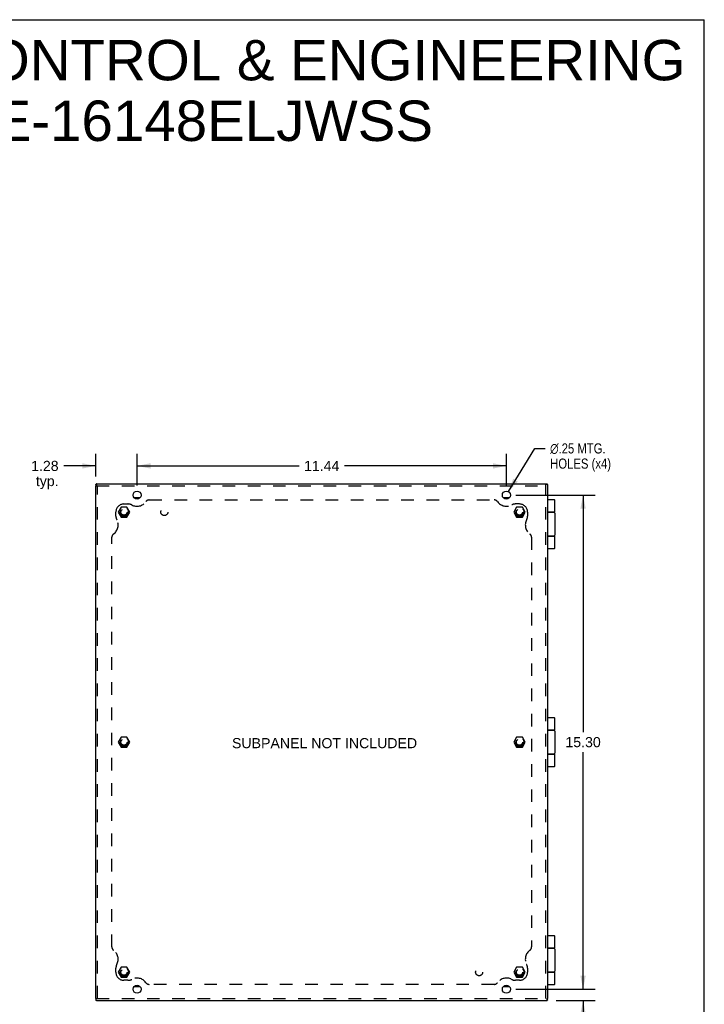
# Model space of a CAD drawing. Header units: inches. Extents: x 0 to 71, y 0 to 45.9.
# Tile 12 of 12: x 49.8 to 71, y 15.4 to 45.9. Entities that reach past the tile are written whole.
import ezdxf

# ---------------------------------------------------------------- set-up
doc = ezdxf.new("R2010")
doc.units = ezdxf.units.IN
doc.header["$LTSCALE"] = 3.902609
doc.header["$MEASUREMENT"] = 0
doc.linetypes.add('HIDDEN', pattern=[0.2, 0.1, -0.1])
doc.layers.get('0').update_dxf_attribs({"linetype": 'CONTINUOUS'})
for name, color, linetype in [('DEFAULT_2', 8, 'HIDDEN'), ('DIMENSIONS', 7, 'CONTINUOUS'), ('DOOR_ASSEMBLY', 7, 'CONTINUOUS'), ('SUBPANEL', 7, 'CONTINUOUS')]:
    doc.layers.add(name, color=color, linetype=linetype)
doc.styles.get("Standard").update_dxf_attribs({"font": 'arial.ttf'})
doc.styles.add('TEXTSTYLE_1', font='gdt', dxfattribs={"width": 0.8})
doc.dimstyles.new('DIMSTYLE_1', dxfattribs={"dimtxt": 0.313043, "dimasz": 0.417391, "dimexe": 0.09, "dimexo": 0.07, "dimgap": 0.0375, "dimtad": 0, "dimtih": 1, "dimtoh": 1, "dimzin": 4, "dimdsep": 46, "dimtxsty": 'Standard', "dimblk": '_FILLED', "dimblk1": '_FILLED', "dimblk2": '_FILLED', "dimcen": 0.09, "dimazin": 1, "dimtfac": 1, "dimtdec": 3, "dimtofl": 0, "dimtmove": 0, "dimatfit": 3, "dimldrblk": '_FILLED', "dimfxl": 0, "dimtolj": 1, "dimtzin": 4, "dimarcsym": 0})
doc.dimstyles.new('DIMSTYLE_2', dxfattribs={"dimtxt": 0.313043, "dimasz": 0.417391, "dimexe": 0.09, "dimexo": 0.07, "dimgap": 0.09, "dimtad": 0, "dimtih": 1, "dimtoh": 1, "dimzin": 4, "dimdsep": 46, "dimtxsty": 'Standard', "dimblk": '_FILLED', "dimblk1": '_FILLED', "dimblk2": '_FILLED', "dimcen": 0.09, "dimazin": 1, "dimtfac": 1, "dimtdec": 3, "dimtofl": 0, "dimtmove": 0, "dimatfit": 1, "dimldrblk": '_FILLED', "dimfxl": 0, "dimtolj": 1, "dimtzin": 4, "dimarcsym": 0})

# ---------------------------------------------------------------- blocks, each defined once
blk = doc.blocks.new('_FILLED')
at = {"color": 0, "linetype": 'ByBlock'}
blk.add_solid([(0, 0), (-1, 0.2), (-1, -0.2)], dxfattribs=at)
blk = doc.blocks.new('*D1')
at = {"layer": 'DIMENSIONS', "color": 2, "linetype": 'Continuous'}
for p, q in [((53.388, 31.484), (53.388, 32.471)), ((64.826, 31.484), (64.826, 32.471)), ((53.388, 32.096), (58.404, 32.096)), ((64.826, 32.096), (59.81, 32.096))]:
    blk.add_line(p, q, dxfattribs=at)
at = {"layer": 'DIMENSIONS', "color": 2, "linetype": 'Continuous', "xscale": 0.4173913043, "yscale": 0.4173913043, "zscale": 0.4173913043, "rotation": 180}
blk.add_blockref('_FILLED', (53.388, 32.096), dxfattribs=at)
at = {"layer": 'DIMENSIONS', "color": 2, "linetype": 'Continuous', "xscale": 0.4173913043, "yscale": 0.4173913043, "zscale": 0.4173913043}
blk.add_blockref('_FILLED', (64.826, 32.096), dxfattribs=at)
at = {"layer": 'DIMENSIONS', "color": 2, "linetype": 'Continuous', "insert": (59.107, 32.252), "char_height": 0.313, "width": 1.09391, "attachment_point": 2, "line_spacing_factor": 0.9}
blk.add_mtext('11.44', dxfattribs=at)
blk = doc.blocks.new('*D2')
at = {"layer": 'DIMENSIONS', "color": 2, "linetype": 'Continuous'}
for p, q in [((64.891, 31.298), (65.705, 32.637)), ((65.705, 32.637), (66.026, 32.637))]:
    blk.add_line(p, q, dxfattribs=at)
at = {"layer": 'DIMENSIONS', "color": 2, "linetype": 'Continuous', "xscale": 0.4173913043, "yscale": 0.4173913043, "zscale": 0.4173913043, "rotation": 238.6798766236}
blk.add_blockref('_FILLED', (64.891, 31.298), dxfattribs=at)
at = {"layer": 'DIMENSIONS', "color": 2, "linetype": 'Continuous', "insert": (66.182, 32.793), "char_height": 0.31304, "width": 2.35423, "attachment_point": 1, "line_spacing_factor": 0.9, "style": 'TEXTSTYLE_1'}
blk.add_mtext('{\\fgdt;n}\\fArial;.25 MTG.\\PHOLES (x4)', dxfattribs=at)
blk = doc.blocks.new('*D3')
at = {"layer": 'DIMENSIONS', "color": 2, "linetype": 'Continuous'}
for p, q in [((65.118, 31.191), (67.577, 31.191)), ((67.202, 31.191), (67.202, 23.854)), ((67.202, 15.891), (67.202, 23.228)), ((65.243, 15.891), (67.577, 15.891))]:
    blk.add_line(p, q, dxfattribs=at)
at = {"layer": 'DIMENSIONS', "color": 2, "linetype": 'Continuous', "xscale": 0.4173913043, "yscale": 0.4173913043, "zscale": 0.4173913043}
for p, rotation in [((67.202, 31.191), 90), ((67.202, 15.891), 270)]:
    blk.add_blockref('_FILLED', p, dxfattribs=dict(at, rotation=rotation))
at = {"layer": 'DIMENSIONS', "color": 2, "linetype": 'Continuous', "insert": (67.202, 23.698), "char_height": 0.313, "width": 1.09391, "attachment_point": 2, "line_spacing_factor": 0.9}
blk.add_mtext('15.30', dxfattribs=at)
blk = doc.blocks.new('*D4')
at = {"layer": 'DIMENSIONS', "color": 2, "linetype": 'Continuous'}
for p, q in [((67.202, 15.891), (67.202, 16.726)), ((65.118, 15.891), (67.577, 15.891)), ((66.371, 15.541), (67.577, 15.541)), ((67.202, 15.541), (67.202, 14.543)), ((67.202, 14.543), (67.567, 14.543))]:
    blk.add_line(p, q, dxfattribs=at)
at = {"layer": 'DIMENSIONS', "color": 2, "linetype": 'Continuous', "xscale": 0.4173913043, "yscale": 0.4173913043, "zscale": 0.4173913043}
for p, rotation in [((67.202, 15.891), 270), ((67.202, 15.541), 90)]:
    blk.add_blockref('_FILLED', p, dxfattribs=dict(at, rotation=rotation))
at = {"layer": 'DIMENSIONS', "color": 2, "linetype": 'Continuous', "insert": (67.723, 14.7), "char_height": 0.313, "width": 0.70406, "attachment_point": 1, "line_spacing_factor": 0.9}
blk.add_mtext('.35\\Ptyp.', dxfattribs=at)
blk = doc.blocks.new('*D5')
at = {"layer": 'DIMENSIONS', "color": 2, "linetype": 'Continuous'}
for p, q in [((52.107, 31.771), (52.107, 32.471)), ((53.388, 31.484), (53.388, 32.471)), ((52.107, 32.096), (51.115, 32.096)), ((53.388, 32.096), (54.223, 32.096))]:
    blk.add_line(p, q, dxfattribs=at)
at = {"layer": 'DIMENSIONS', "color": 2, "linetype": 'Continuous', "xscale": 0.4173913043, "yscale": 0.4173913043, "zscale": 0.4173913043}
blk.add_blockref('_FILLED', (52.107, 32.096), dxfattribs=at)
at = {"layer": 'DIMENSIONS', "color": 2, "linetype": 'Continuous', "xscale": 0.4173913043, "yscale": 0.4173913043, "zscale": 0.4173913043, "rotation": 180}
blk.add_blockref('_FILLED', (53.388, 32.096), dxfattribs=at)
at = {"layer": 'DIMENSIONS', "color": 2, "linetype": 'Continuous', "insert": (50.958, 32.252), "char_height": 0.313, "width": 0.85069, "attachment_point": 3, "line_spacing_factor": 0.9}
blk.add_mtext('1.28\\Ptyp.', dxfattribs=at)

msp = doc.modelspace()

# ---------------------------------------------------------------- linework, layer by layer
at = {"color": 7, "linetype": 'Continuous'}
for p, q in [((0, 45.913), (70.957, 45.913)), ((70.957, 0), (70.957, 45.913)), ((52.107, 31.481), (52.136, 31.481)), ((52.115, 31.522), (52.115, 31.481)), ((52.127, 31.541), (52.127, 31.481)), ((66.047, 31.541), (66.047, 31.513)), ((66.088, 31.533), (66.047, 31.533)), ((66.107, 31.521), (66.047, 31.521)), ((53.477, 31.104), (53.299, 31.104)), ((64.915, 31.104), (64.737, 31.104)), ((66.111, 17.169), (66.107, 17.169)), ((66.111, 16.913), (66.111, 17.169)), ((66.111, 16.913), (66.107, 16.913)), ((53.299, 15.979), (53.477, 15.979)), ((64.737, 15.979), (64.915, 15.979)), ((52.107, 15.601), (52.136, 15.601)), ((52.115, 15.601), (52.115, 15.56)), ((52.136, 15.595), (52.136, 15.606)), ((66.087, 15.541), (66.087, 15.601)), ((66.099, 15.56), (66.099, 15.601))]:
    msp.add_line(p, q, dxfattribs=at)
at = {"color": 3, "linetype": 'Continuous'}
for p, q in [((52.107, 15.601), (52.107, 31.481)), ((52.127, 31.541), (66.047, 31.541)), ((52.127, 31.54), (52.127, 31.539)), ((66.106, 31.521), (66.105, 31.522)), ((66.107, 15.601), (66.107, 31.521)), ((52.127, 15.541), (66.087, 15.541)), ((66.087, 15.543), (66.087, 15.544))]:
    msp.add_line(p, q, dxfattribs=at)
for points in [[(52.115, 31.522), (52.115, 31.523), (52.115, 31.524), (52.116, 31.525), (52.116, 31.526), (52.116, 31.527), (52.117, 31.528), (52.118, 31.529), (52.119, 31.53)], [(52.127, 31.539), (52.126, 31.539), (52.126, 31.538), (52.125, 31.537), (52.124, 31.536), (52.123, 31.535), (52.122, 31.534), (52.121, 31.533), (52.12, 31.531), (52.119, 31.53)], [(52.127, 31.541), (52.127, 31.54), (52.127, 31.54)], [(66.088, 31.533), (66.088, 31.533), (66.089, 31.533), (66.091, 31.533), (66.092, 31.532), (66.093, 31.532), (66.094, 31.531), (66.095, 31.531), (66.096, 31.53)], [(66.105, 31.522), (66.104, 31.522), (66.103, 31.523), (66.102, 31.523), (66.101, 31.524), (66.1, 31.525), (66.099, 31.526), (66.098, 31.527), (66.097, 31.528), (66.096, 31.53)], [(66.106, 31.521), (66.106, 31.521), (66.106, 31.521)], [(52.115, 15.56), (52.115, 15.56), (52.115, 15.559), (52.116, 15.558), (52.116, 15.557), (52.116, 15.556), (52.117, 15.555), (52.118, 15.554), (52.119, 15.553)], [(52.127, 15.543), (52.127, 15.544), (52.126, 15.544), (52.126, 15.545), (52.125, 15.546), (52.124, 15.547), (52.123, 15.548), (52.122, 15.549), (52.121, 15.55), (52.12, 15.552), (52.119, 15.553)], [(66.087, 15.544), (66.088, 15.544), (66.088, 15.545), (66.089, 15.546), (66.09, 15.547), (66.091, 15.548), (66.092, 15.549), (66.093, 15.55), (66.094, 15.552), (66.095, 15.553)], [(66.099, 15.56), (66.099, 15.56), (66.099, 15.559), (66.098, 15.558), (66.098, 15.557), (66.098, 15.556), (66.097, 15.555), (66.096, 15.554), (66.095, 15.553)], [(52.127, 15.542), (52.127, 15.542), (52.127, 15.543)], [(66.087, 15.542), (66.087, 15.542), (66.087, 15.543)]]:
    msp.add_lwpolyline(points, dxfattribs=at)
for centre in [(53.388, 31.191), (64.826, 31.191), (53.388, 15.891), (64.826, 15.891)]:
    msp.add_circle(centre, 0.125, dxfattribs=at)
at = {"layer": 'DEFAULT_2', "color": 8, "linetype": 'HIDDEN'}
for p, q in [((52.136, 31.481), (66.047, 31.481)), ((52.167, 15.601), (52.167, 31.481)), ((66.047, 15.601), (66.047, 31.513)), ((52.892, 30.822), (52.802, 30.666)), ((53.072, 30.822), (52.892, 30.822)), ((53.162, 30.666), (53.072, 30.822)), ((65.142, 30.822), (65.052, 30.666)), ((65.322, 30.822), (65.142, 30.822)), ((65.412, 30.666), (65.322, 30.822)), ((52.802, 30.666), (52.892, 30.51)), ((52.892, 30.51), (53.072, 30.51)), ((53.072, 30.51), (53.162, 30.666)), ((65.052, 30.666), (65.142, 30.51)), ((65.142, 30.51), (65.322, 30.51)), ((65.322, 30.51), (65.412, 30.666)), ((52.892, 23.697), (52.802, 23.541)), ((52.802, 23.541), (52.892, 23.385)), ((53.072, 23.697), (52.892, 23.697)), ((53.162, 23.541), (53.072, 23.697)), ((53.072, 23.385), (53.162, 23.541)), ((65.142, 23.697), (65.052, 23.541)), ((65.052, 23.541), (65.142, 23.385)), ((65.322, 23.697), (65.142, 23.697)), ((65.412, 23.541), (65.322, 23.697)), ((65.322, 23.385), (65.412, 23.541)), ((52.892, 23.385), (53.072, 23.385)), ((65.142, 23.385), (65.322, 23.385)), ((52.892, 16.572), (52.802, 16.416)), ((53.072, 16.572), (52.892, 16.572)), ((53.162, 16.416), (53.072, 16.572)), ((65.142, 16.572), (65.052, 16.416)), ((65.322, 16.572), (65.142, 16.572)), ((65.412, 16.416), (65.322, 16.572)), ((52.802, 16.416), (52.892, 16.26)), ((52.892, 16.26), (53.072, 16.26)), ((53.072, 16.26), (53.162, 16.416)), ((65.052, 16.416), (65.142, 16.26)), ((65.142, 16.26), (65.322, 16.26)), ((65.322, 16.26), (65.412, 16.416)), ((52.136, 15.601), (66.078, 15.601))]:
    msp.add_line(p, q, dxfattribs=at)
for centre, radius in [((52.982, 30.666), 0.142), ((52.982, 30.666), 0.14), ((65.232, 30.666), 0.142), ((65.232, 30.666), 0.14), ((52.982, 30.666), 0.105), ((52.982, 30.666), 0.095), ((65.232, 30.666), 0.105), ((65.232, 30.666), 0.095), ((52.982, 23.541), 0.142), ((52.982, 23.541), 0.14), ((52.982, 23.541), 0.105), ((52.982, 23.541), 0.095), ((65.232, 23.541), 0.142), ((65.232, 23.541), 0.14), ((65.232, 23.541), 0.105), ((65.232, 23.541), 0.095), ((52.982, 16.416), 0.142), ((52.982, 16.416), 0.14), ((52.982, 16.416), 0.105), ((52.982, 16.416), 0.095), ((65.232, 16.416), 0.142), ((65.232, 16.416), 0.14), ((65.232, 16.416), 0.105), ((65.232, 16.416), 0.095)]:
    msp.add_circle(centre, radius, dxfattribs=at)
at = {"layer": 'DOOR_ASSEMBLY', "color": 7, "linetype": 'Continuous'}
for p, q in [((66.314, 31.041), (66.107, 31.041)), ((66.327, 30.666), (66.327, 31.028)), ((66.327, 30.666), (66.107, 30.666)), ((66.107, 30.661), (66.297, 30.661)), ((66.248, 30.666), (66.248, 30.661)), ((66.327, 30.631), (66.327, 29.951)), ((66.297, 29.921), (66.107, 29.921)), ((66.107, 29.916), (66.327, 29.916)), ((66.248, 29.921), (66.248, 29.916)), ((66.327, 29.554), (66.327, 29.916)), ((66.107, 29.541), (66.314, 29.541)), ((66.314, 24.291), (66.107, 24.291)), ((66.327, 23.916), (66.327, 24.278)), ((66.327, 23.916), (66.107, 23.916)), ((66.107, 23.911), (66.297, 23.911)), ((66.248, 23.916), (66.248, 23.911)), ((66.327, 23.881), (66.327, 23.201)), ((66.297, 23.171), (66.107, 23.171)), ((66.107, 23.166), (66.327, 23.166)), ((66.248, 23.171), (66.248, 23.166)), ((66.327, 22.804), (66.327, 23.166)), ((66.107, 22.791), (66.314, 22.791)), ((66.314, 17.541), (66.107, 17.541)), ((66.327, 17.166), (66.327, 17.528)), ((66.327, 17.166), (66.111, 17.166)), ((66.111, 17.161), (66.297, 17.161)), ((66.248, 17.166), (66.248, 17.161)), ((66.327, 17.131), (66.327, 16.451)), ((66.297, 16.421), (66.107, 16.421)), ((66.107, 16.416), (66.327, 16.416)), ((66.248, 16.421), (66.248, 16.416)), ((66.327, 16.054), (66.327, 16.416)), ((66.107, 16.041), (66.314, 16.041))]:
    msp.add_line(p, q, dxfattribs=at)
for points in [[(66.257, 30.666), (66.257, 30.666), (66.256, 30.666), (66.256, 30.666), (66.255, 30.666), (66.255, 30.666), (66.254, 30.666), (66.254, 30.666), (66.253, 30.666), (66.253, 30.666), (66.252, 30.666), (66.252, 30.666), (66.251, 30.666), (66.251, 30.666), (66.251, 30.666), (66.25, 30.666), (66.25, 30.666), (66.25, 30.666), (66.249, 30.665), (66.249, 30.665), (66.249, 30.665), (66.248, 30.665), (66.248, 30.665), (66.248, 30.665), (66.248, 30.665)], [(66.248, 29.918), (66.248, 29.918), (66.248, 29.918), (66.248, 29.918), (66.249, 29.918), (66.249, 29.918), (66.249, 29.917), (66.25, 29.917), (66.25, 29.917), (66.25, 29.917), (66.251, 29.917), (66.251, 29.917), (66.251, 29.917), (66.252, 29.917), (66.252, 29.917), (66.253, 29.917), (66.253, 29.917), (66.254, 29.917), (66.254, 29.917), (66.255, 29.917), (66.255, 29.916), (66.256, 29.916), (66.256, 29.916), (66.257, 29.916), (66.257, 29.916)], [(66.257, 23.916), (66.257, 23.916), (66.256, 23.916), (66.256, 23.916), (66.255, 23.916), (66.255, 23.916), (66.254, 23.916), (66.254, 23.916), (66.253, 23.916), (66.253, 23.916), (66.252, 23.916), (66.252, 23.916), (66.251, 23.916), (66.251, 23.916), (66.251, 23.916), (66.25, 23.916), (66.25, 23.916), (66.25, 23.916), (66.249, 23.915), (66.249, 23.915), (66.249, 23.915), (66.248, 23.915), (66.248, 23.915), (66.248, 23.915), (66.248, 23.915)], [(66.248, 23.168), (66.248, 23.168), (66.248, 23.168), (66.248, 23.168), (66.249, 23.168), (66.249, 23.168), (66.249, 23.167), (66.25, 23.167), (66.25, 23.167), (66.25, 23.167), (66.251, 23.167), (66.251, 23.167), (66.251, 23.167), (66.252, 23.167), (66.252, 23.167), (66.253, 23.167), (66.253, 23.167), (66.254, 23.167), (66.254, 23.167), (66.255, 23.167), (66.255, 23.166), (66.256, 23.166), (66.256, 23.166), (66.257, 23.166), (66.257, 23.166)], [(66.257, 17.166), (66.257, 17.166), (66.256, 17.166), (66.256, 17.166), (66.255, 17.166), (66.255, 17.166), (66.254, 17.166), (66.254, 17.166), (66.253, 17.166), (66.253, 17.166), (66.252, 17.166), (66.252, 17.166), (66.251, 17.166), (66.251, 17.166), (66.251, 17.166), (66.25, 17.166), (66.25, 17.166), (66.25, 17.166), (66.249, 17.165), (66.249, 17.165), (66.249, 17.165), (66.248, 17.165), (66.248, 17.165), (66.248, 17.165), (66.248, 17.165)], [(66.248, 16.418), (66.248, 16.418), (66.248, 16.418), (66.248, 16.418), (66.249, 16.418), (66.249, 16.418), (66.249, 16.417), (66.25, 16.417), (66.25, 16.417), (66.25, 16.417), (66.251, 16.417), (66.251, 16.417), (66.251, 16.417), (66.252, 16.417), (66.252, 16.417), (66.253, 16.417), (66.253, 16.417), (66.254, 16.417), (66.254, 16.417), (66.255, 16.417), (66.255, 16.416), (66.256, 16.416), (66.256, 16.416), (66.257, 16.416), (66.257, 16.416)]]:
    msp.add_lwpolyline(points, dxfattribs=at)
for centre, radius, start, end in [((66.314, 31.028), 0.013, 0, 90), ((66.297, 30.631), 0.03, 0, 90), ((66.297, 29.951), 0.03, 270, 360), ((66.314, 29.554), 0.013, 270, 360), ((66.314, 24.278), 0.013, 0, 90), ((66.297, 23.881), 0.03, 0, 90), ((66.297, 23.201), 0.03, 270, 360), ((66.314, 22.804), 0.013, 270, 360), ((66.314, 17.528), 0.013, 0, 90), ((66.297, 17.131), 0.03, 0, 90), ((66.297, 16.451), 0.03, 270, 360), ((66.314, 16.054), 0.013, 270, 360)]:
    msp.add_arc(centre, radius, start, end, dxfattribs=at)
at = {"layer": 'SUBPANEL', "color": 8, "linetype": 'HIDDEN'}
for p, q in [((52.982, 30.916), (53.107, 30.916)), ((53.765, 31.041), (64.449, 31.041)), ((65.232, 30.916), (65.107, 30.916)), ((52.732, 30.541), (52.732, 30.666)), ((65.482, 30.666), (65.482, 30.541)), ((52.607, 17.199), (52.607, 29.884)), ((65.607, 29.884), (65.607, 17.199)), ((52.732, 16.416), (52.732, 16.541)), ((65.482, 16.541), (65.482, 16.416)), ((53.107, 16.166), (52.982, 16.166)), ((65.232, 16.166), (65.107, 16.166)), ((64.449, 16.041), (53.765, 16.041))]:
    msp.add_line(p, q, dxfattribs=at)
for centre, radius in [((52.982, 30.666), 0.125), ((54.232, 30.666), 0.109), ((65.232, 30.666), 0.125), ((52.982, 23.541), 0.125), ((65.232, 23.541), 0.125), ((52.982, 16.416), 0.125), ((63.982, 16.416), 0.109), ((65.232, 16.416), 0.125)]:
    msp.add_circle(centre, radius, dxfattribs=at)
for centre, radius, start, end in [((52.982, 30.666), 0.25, 90, 180), ((53.107, 30.666), 0.25, 62.1089, 90), ((53.385, 31.191), 0.344, 242.1089, 324.1013), ((53.765, 30.916), 0.125, 90, 144.1013), ((64.449, 30.916), 0.125, 35.8987, 90), ((64.829, 31.191), 0.344, 215.8987, 297.8911), ((65.107, 30.666), 0.25, 90, 117.8911), ((65.232, 30.666), 0.25, 0, 90), ((52.982, 30.541), 0.25, 180, 207.8911), ((65.232, 30.541), 0.25, 332.1089, 360), ((52.457, 30.264), 0.344, 305.8987, 27.8911), ((65.757, 30.264), 0.344, 152.1089, 234.1013), ((52.732, 29.884), 0.125, 125.8987, 180), ((65.482, 29.884), 0.125, 0, 54.1013), ((52.732, 17.199), 0.125, 180, 234.1013), ((52.457, 16.819), 0.344, 332.1089, 54.1013), ((65.757, 16.819), 0.344, 125.8987, 207.8911), ((65.482, 17.199), 0.125, 305.8987, 360), ((52.982, 16.541), 0.25, 152.1089, 180), ((65.232, 16.541), 0.25, 0, 27.8911), ((52.982, 16.416), 0.25, 180, 270), ((53.107, 16.416), 0.25, 270, 297.8911), ((53.385, 15.891), 0.344, 35.8987, 117.8911), ((64.829, 15.891), 0.344, 62.1089, 144.1013), ((65.107, 16.416), 0.25, 242.1089, 270), ((65.232, 16.416), 0.25, 270, 360), ((53.765, 16.166), 0.125, 215.8987, 270), ((64.449, 16.166), 0.125, 270, 324.1013)]:
    msp.add_arc(centre, radius, start, end, dxfattribs=at)

# ---------------------------------------------------------------- texts
at = {"layer": 'DIMENSIONS', "color": 2, "linetype": 'Continuous', "attachment_point": 2, "line_spacing_factor": 0.9}
for s, insert, char_height, width in [('SAGINAW CONTROL & ENGINEERING\\PSCE-16148ELJWSS', (54.535, 45.288), 1.25217, 31.62554), ('SUBPANEL NOT INCLUDED', (59.195, 23.667), 0.31304, 5.72439)]:
    msp.add_mtext(s, dxfattribs=dict(at, insert=insert, char_height=char_height, width=width))

# ---------------------------------------------------------------- dimensions: what is measured, and where the dimension line sits
at = {"layer": 'DIMENSIONS', "color": 2, "linetype": 'Continuous'}
dim = msp.add_diameter_dim_2p(p1=(64.891, 31.298), p2=(64.761, 31.085), text='%%c<> MTG.\\PHOLES (x4)', dimstyle='DIMSTYLE_2', override={"dimpost": '<>'}, dxfattribs=at)
dim.commit()
dim.dimension.update_dxf_attribs({"geometry": '*D2', "text_midpoint": (67.36, 32.402), "dimtype": 163})
dim = msp.add_linear_dim(base=(53.388, 32.096), p1=(52.107, 32.541), p2=(53.388, 31.414), text='<>\\Ptyp.', dimstyle='DIMSTYLE_1', dxfattribs=at)
dim.commit()
dim.dimension.update_dxf_attribs({"geometry": '*D5', "text_midpoint": (50.533, 31.861), "dimtype": 160})
dim = msp.add_linear_dim(base=(64.826, 32.096), p1=(53.388, 31.414), p2=(64.826, 31.414), dimstyle='DIMSTYLE_1', dxfattribs=at)
dim.commit()
dim.dimension.update_dxf_attribs({"geometry": '*D1', "text_midpoint": (59.12, 32.096), "dimtype": 160})
dim = msp.add_linear_dim(base=(67.202, 15.891), p1=(65.048, 31.191), p2=(65.173, 15.891), angle=270, dimstyle='DIMSTYLE_1', dxfattribs=at)
dim.commit()
dim.dimension.update_dxf_attribs({"geometry": '*D3', "text_midpoint": (67.215, 23.54), "dimtype": 160})
dim = msp.add_linear_dim(base=(67.202, 15.891), p1=(66.301, 15.541), p2=(65.048, 15.891), angle=90, text='<>\\Ptyp.', dimstyle='DIMSTYLE_1', dxfattribs=at)
dim.commit()
dim.dimension.update_dxf_attribs({"geometry": '*D4', "text_midpoint": (68.076, 14.309), "dimtype": 160})

doc.saveas('drawing.dxf')
